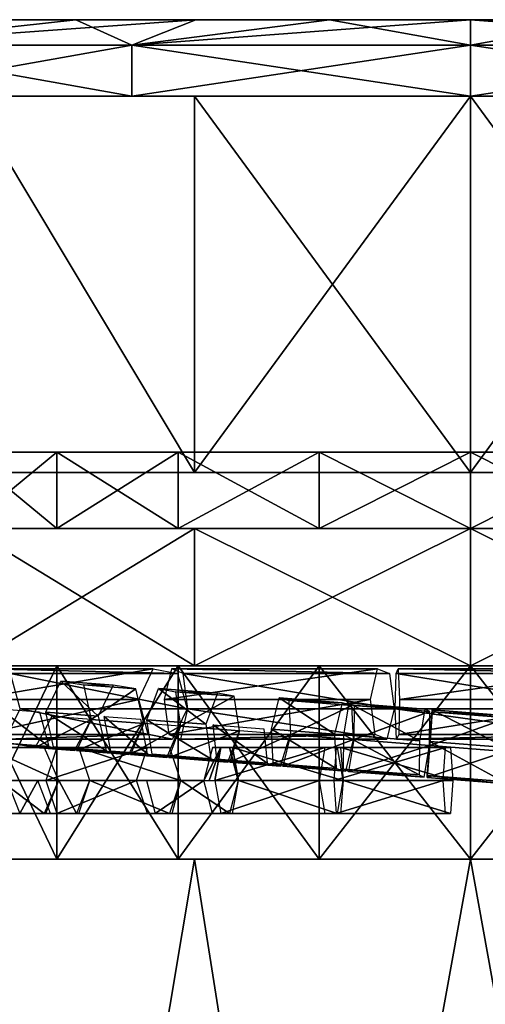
# Model space of a CAD drawing. Header units: millimetres. Extents: x -28.2 to 28.2, y -16.2 to 42.5.
# Tile 5 of 8: x -8.9 to 0.3, y 13.2 to 32.5. Entities that reach past the tile are written whole.
import ezdxf

# ---------------------------------------------------------------- set-up
doc = ezdxf.new("R2010")
doc.units = ezdxf.units.MM
doc.header["$LTSCALE"] = 65.185185
for name, color, linetype in [('10', 7, 'CONTINUOUS'), ('11', 7, 'CONTINUOUS'), ('12', 7, 'CONTINUOUS'), ('124', 7, 'CONTINUOUS'), ('125', 7, 'CONTINUOUS'), ('126', 7, 'CONTINUOUS'), ('127', 7, 'CONTINUOUS'), ('128', 7, 'CONTINUOUS'), ('129', 7, 'CONTINUOUS'), ('13', 7, 'CONTINUOUS'), ('130', 7, 'CONTINUOUS'), ('131', 7, 'CONTINUOUS'), ('132', 7, 'CONTINUOUS'), ('133', 7, 'CONTINUOUS'), ('134', 7, 'CONTINUOUS'), ('135', 7, 'CONTINUOUS'), ('136', 7, 'CONTINUOUS'), ('14', 7, 'CONTINUOUS'), ('147', 7, 'CONTINUOUS'), ('148', 7, 'CONTINUOUS'), ('149', 7, 'CONTINUOUS'), ('15', 7, 'CONTINUOUS'), ('150', 7, 'CONTINUOUS'), ('151', 7, 'CONTINUOUS'), ('152', 7, 'CONTINUOUS'), ('16', 7, 'CONTINUOUS'), ('17', 7, 'CONTINUOUS'), ('2', 7, 'CONTINUOUS'), ('3', 7, 'CONTINUOUS'), ('4', 7, 'CONTINUOUS'), ('5', 7, 'CONTINUOUS'), ('8', 7, 'CONTINUOUS'), ('80', 7, 'CONTINUOUS'), ('81', 7, 'CONTINUOUS'), ('82', 7, 'CONTINUOUS'), ('83', 7, 'CONTINUOUS'), ('84', 7, 'CONTINUOUS'), ('85', 7, 'CONTINUOUS'), ('86', 7, 'CONTINUOUS'), ('87', 7, 'CONTINUOUS'), ('88', 7, 'CONTINUOUS'), ('89', 7, 'CONTINUOUS'), ('9', 7, 'CONTINUOUS'), ('90', 7, 'CONTINUOUS')]:
    doc.layers.add(name, color=color, linetype=linetype)

msp = doc.modelspace()

# ---------------------------------------------------------------- linework, layer by layer
at = {"layer": '10', "color": 7, "linetype": 'CONTINUOUS'}
for points in [[(-5.429, 23.6, 11.812), (-9.866, 31, 8.465), (-9.866, 23.6, 8.465), (-5.429, 23.6, 11.812)], [(-5.429, 31, 11.812), (-9.866, 31, 8.465), (-5.429, 23.6, 11.812), (-5.429, 31, 11.812)], [(0, 23.6, 13), (-5.429, 31, 11.812), (-5.429, 23.6, 11.812), (0, 23.6, 13)], [(0, 31, 13), (-5.429, 31, 11.812), (0, 23.6, 13), (0, 31, 13)], [(5.429, 31, 11.812), (0, 31, 13), (5.429, 23.6, 11.812), (5.429, 31, 11.812)], [(5.429, 23.6, 11.812), (0, 31, 13), (0, 23.6, 13), (5.429, 23.6, 11.812)]]:
    msp.add_3dface(points, dxfattribs=at)
at = {"layer": '11', "color": 7, "linetype": 'CONTINUOUS'}
for points in [[(-16.075, 31, 6.659), (-17.4, 31), (16.075, 31, 6.659), (-16.075, 31, 6.659)], [(-16.075, 31, -6.659), (17.4, 31), (-17.4, 31), (-16.075, 31, -6.659)], [(-17.4, 31), (17.4, 31), (16.075, 31, 6.659), (-17.4, 31)], [(-12.304, 31, -12.304), (16.075, 31, -6.659), (-16.075, 31, -6.659), (-12.304, 31, -12.304)], [(12.304, 31, 12.304), (-16.075, 31, 6.659), (16.075, 31, 6.659), (12.304, 31, 12.304)], [(-12.304, 31, 12.304), (-16.075, 31, 6.659), (12.304, 31, 12.304), (-12.304, 31, 12.304)], [(16.075, 31, -6.659), (17.4, 31), (-16.075, 31, -6.659), (16.075, 31, -6.659)], [(-6.659, 31, -16.076), (12.304, 31, -12.304), (-12.304, 31, -12.304), (-6.659, 31, -16.076)], [(6.659, 31, 16.076), (-12.304, 31, 12.304), (12.304, 31, 12.304), (6.659, 31, 16.076)], [(-6.659, 31, 16.076), (-12.304, 31, 12.304), (6.659, 31, 16.076), (-6.659, 31, 16.076)], [(12.304, 31, -12.304), (16.075, 31, -6.659), (-12.304, 31, -12.304), (12.304, 31, -12.304)], [(0, 31, -17.4), (6.659, 31, -16.076), (-6.659, 31, -16.076), (0, 31, -17.4)], [(0, 31, 17.4), (-6.659, 31, 16.076), (6.659, 31, 16.076), (0, 31, 17.4)], [(6.659, 31, -16.076), (12.304, 31, -12.304), (-6.659, 31, -16.076), (6.659, 31, -16.076)]]:
    msp.add_3dface(points, dxfattribs=at)
at = {"layer": '12', "color": 7, "linetype": 'CONTINUOUS'}
for points in [[(-12.304, 31, 12.304), (-6.659, 31, 16.076), (-12.304, 32, 12.304), (-12.304, 31, 12.304)], [(-12.304, 32, 12.304), (-6.659, 31, 16.076), (-6.659, 32, 16.076), (-12.304, 32, 12.304)], [(-6.659, 32, 16.076), (0, 31, 17.4), (0, 32, 17.4), (-6.659, 32, 16.076)], [(-6.659, 31, 16.076), (0, 31, 17.4), (-6.659, 32, 16.076), (-6.659, 31, 16.076)], [(0, 32, 17.4), (6.659, 31, 16.076), (6.659, 32, 16.076), (0, 32, 17.4)], [(0, 31, 17.4), (6.659, 31, 16.076), (0, 32, 17.4), (0, 31, 17.4)]]:
    msp.add_3dface(points, dxfattribs=at)
at = {"layer": '124', "linetype": 'CONTINUOUS'}
for points in [[(-0.8, 18.312, -12.988), (-0.749, 18.939, -12.58), (0.692, 18.194, -12.994), (-0.8, 18.312, -12.988)], [(-0.749, 18.901, -11.831), (-0.8, 18.235, -11.49), (0.743, 18.783, -11.837), (-0.749, 18.901, -11.831)], [(-0.8, 18.235, -11.49), (0.692, 18.117, -11.496), (0.743, 18.783, -11.837), (-0.8, 18.235, -11.49)], [(0.692, 18.194, -12.994), (-0.749, 18.939, -12.58), (0.743, 18.822, -12.586), (0.692, 18.194, -12.994)], [(-0.749, 18.939, -12.58), (-0.749, 18.901, -11.831), (0.743, 18.822, -12.586), (-0.749, 18.939, -12.58)], [(0.743, 18.822, -12.586), (-0.749, 18.901, -11.831), (0.743, 18.783, -11.837), (0.743, 18.822, -12.586)]]:
    msp.add_3dface(points, dxfattribs=at)
at = {"layer": '125', "linetype": 'CONTINUOUS'}
for points in [[(-0.851, 17.646, -12.647), (-0.8, 18.312, -12.988), (0.641, 17.528, -12.652), (-0.851, 17.646, -12.647)], [(0.692, 18.117, -11.496), (-0.8, 18.235, -11.49), (-0.851, 17.607, -11.898), (0.692, 18.117, -11.496)], [(-0.8, 18.312, -12.988), (0.692, 18.194, -12.994), (0.641, 17.528, -12.652), (-0.8, 18.312, -12.988)], [(0.692, 18.117, -11.496), (-0.851, 17.607, -11.898), (0.641, 17.49, -11.903), (0.692, 18.117, -11.496)], [(0.641, 17.49, -11.903), (-0.851, 17.646, -12.647), (0.641, 17.528, -12.652), (0.641, 17.49, -11.903)], [(-0.851, 17.607, -11.898), (-0.851, 17.646, -12.647), (0.641, 17.49, -11.903), (-0.851, 17.607, -11.898)]]:
    msp.add_3dface(points, dxfattribs=at)
at = {"layer": '126', "linetype": 'CONTINUOUS'}
for points in [[(-2.488, 18.443, -12.772), (-2.384, 19.067, -12.368), (-1.001, 18.327, -12.974), (-2.488, 18.443, -12.772)], [(-1.001, 18.327, -12.974), (-2.384, 19.067, -12.368), (-0.898, 18.951, -12.57), (-1.001, 18.327, -12.974)], [(-2.384, 19.067, -12.368), (-2.287, 19.021, -11.626), (-0.898, 18.951, -12.57), (-2.384, 19.067, -12.368)], [(-2.287, 19.021, -11.626), (-2.293, 18.351, -11.287), (-0.801, 18.905, -11.828), (-2.287, 19.021, -11.626)], [(-0.898, 18.951, -12.57), (-2.287, 19.021, -11.626), (-0.801, 18.905, -11.828), (-0.898, 18.951, -12.57)], [(-2.293, 18.351, -11.287), (-0.807, 18.235, -11.489), (-0.801, 18.905, -11.828), (-2.293, 18.351, -11.287)]]:
    msp.add_3dface(points, dxfattribs=at)
at = {"layer": '127', "linetype": 'CONTINUOUS'}
for points in [[(-2.494, 17.774, -12.434), (-2.488, 18.443, -12.772), (-1.008, 17.658, -12.636), (-2.494, 17.774, -12.434)], [(-2.488, 18.443, -12.772), (-1.001, 18.327, -12.974), (-1.008, 17.658, -12.636), (-2.488, 18.443, -12.772)], [(-0.807, 18.235, -11.489), (-2.293, 18.351, -11.287), (-2.396, 17.728, -11.692), (-0.807, 18.235, -11.489)], [(-0.807, 18.235, -11.489), (-2.396, 17.728, -11.692), (-0.91, 17.612, -11.894), (-0.807, 18.235, -11.489)], [(-0.91, 17.612, -11.894), (-2.494, 17.774, -12.434), (-1.008, 17.658, -12.636), (-0.91, 17.612, -11.894)], [(-2.396, 17.728, -11.692), (-2.494, 17.774, -12.434), (-0.91, 17.612, -11.894), (-2.396, 17.728, -11.692)]]:
    msp.add_3dface(points, dxfattribs=at)
at = {"layer": '128', "linetype": 'CONTINUOUS'}
for points in [[(-3.912, 18.554, -12.409), (-3.761, 19.173, -12.015), (-2.671, 18.458, -12.735), (-3.912, 18.554, -12.409)], [(-2.671, 18.458, -12.735), (-3.761, 19.173, -12.015), (-2.52, 19.077, -12.341), (-2.671, 18.458, -12.735)], [(-3.761, 19.173, -12.015), (-3.574, 19.12, -11.29), (-2.52, 19.077, -12.341), (-3.761, 19.173, -12.015)], [(-2.52, 19.077, -12.341), (-3.574, 19.12, -11.29), (-2.334, 19.024, -11.616), (-2.52, 19.077, -12.341)], [(-3.574, 19.12, -11.29), (-3.54, 18.448, -10.96), (-2.334, 19.024, -11.616), (-3.574, 19.12, -11.29)], [(-3.54, 18.448, -10.96), (-2.299, 18.352, -11.286), (-2.334, 19.024, -11.616), (-3.54, 18.448, -10.96)]]:
    msp.add_3dface(points, dxfattribs=at)
at = {"layer": '129', "linetype": 'CONTINUOUS'}
for points in [[(-3.878, 17.881, -12.079), (-3.912, 18.554, -12.409), (-2.637, 17.785, -12.405), (-3.878, 17.881, -12.079)], [(-3.912, 18.554, -12.409), (-2.671, 18.458, -12.735), (-2.637, 17.785, -12.405), (-3.912, 18.554, -12.409)], [(-2.299, 18.352, -11.286), (-3.54, 18.448, -10.96), (-3.691, 17.828, -11.355), (-2.299, 18.352, -11.286)], [(-2.299, 18.352, -11.286), (-3.691, 17.828, -11.355), (-2.451, 17.732, -11.681), (-2.299, 18.352, -11.286)], [(-2.451, 17.732, -11.681), (-3.878, 17.881, -12.079), (-2.637, 17.785, -12.405), (-2.451, 17.732, -11.681)], [(-3.691, 17.828, -11.355), (-3.878, 17.881, -12.079), (-2.451, 17.732, -11.681), (-3.691, 17.828, -11.355)]]:
    msp.add_3dface(points, dxfattribs=at)
at = {"layer": '13', "color": 7, "linetype": 'CONTINUOUS'}
for points in [[(-12.138, 32.5, 2.77), (12.45, 32.5), (-12.45, 32.5), (-12.138, 32.5, 2.77)], [(-12.45, 32.5), (12.45, 32.5), (12.138, 32.5, -2.77), (-12.45, 32.5)], [(-12.138, 32.5, -2.77), (-12.45, 32.5), (12.138, 32.5, -2.77), (-12.138, 32.5, -2.77)], [(12.138, 32.5, 2.77), (12.45, 32.5), (-12.138, 32.5, 2.77), (12.138, 32.5, 2.77)], [(-11.217, 32.5, 5.402), (12.138, 32.5, 2.77), (-12.138, 32.5, 2.77), (-11.217, 32.5, 5.402)], [(-11.217, 32.5, -5.402), (-12.138, 32.5, -2.77), (11.217, 32.5, -5.402), (-11.217, 32.5, -5.402)], [(11.217, 32.5, -5.402), (-12.138, 32.5, -2.77), (12.138, 32.5, -2.77), (11.217, 32.5, -5.402)], [(11.217, 32.5, 5.402), (12.138, 32.5, 2.77), (-11.217, 32.5, 5.402), (11.217, 32.5, 5.402)], [(-9.734, 32.5, 7.762), (11.217, 32.5, 5.402), (-11.217, 32.5, 5.402), (-9.734, 32.5, 7.762)], [(-9.734, 32.5, -7.762), (-11.217, 32.5, -5.402), (9.734, 32.5, -7.762), (-9.734, 32.5, -7.762)], [(9.734, 32.5, -7.762), (-11.217, 32.5, -5.402), (11.217, 32.5, -5.402), (9.734, 32.5, -7.762)], [(9.734, 32.5, 7.762), (11.217, 32.5, 5.402), (-9.734, 32.5, 7.762), (9.734, 32.5, 7.762)], [(-7.762, 32.5, 9.734), (9.734, 32.5, 7.762), (-9.734, 32.5, 7.762), (-7.762, 32.5, 9.734)], [(7.762, 32.5, -9.734), (-9.734, 32.5, -7.762), (9.734, 32.5, -7.762), (7.762, 32.5, -9.734)], [(-7.762, 32.5, -9.734), (-9.734, 32.5, -7.762), (7.762, 32.5, -9.734), (-7.762, 32.5, -9.734)], [(7.762, 32.5, 9.734), (9.734, 32.5, 7.762), (-7.762, 32.5, 9.734), (7.762, 32.5, 9.734)], [(-5.402, 32.5, 11.217), (7.762, 32.5, 9.734), (-7.762, 32.5, 9.734), (-5.402, 32.5, 11.217)], [(5.402, 32.5, -11.217), (-7.762, 32.5, -9.734), (7.762, 32.5, -9.734), (5.402, 32.5, -11.217)], [(-5.402, 32.5, -11.217), (-7.762, 32.5, -9.734), (5.402, 32.5, -11.217), (-5.402, 32.5, -11.217)], [(5.402, 32.5, 11.217), (7.762, 32.5, 9.734), (-5.402, 32.5, 11.217), (5.402, 32.5, 11.217)], [(-2.77, 32.5, 12.138), (5.402, 32.5, 11.217), (-5.402, 32.5, 11.217), (-2.77, 32.5, 12.138)], [(2.77, 32.5, -12.138), (-5.402, 32.5, -11.217), (5.402, 32.5, -11.217), (2.77, 32.5, -12.138)], [(-2.77, 32.5, -12.138), (-5.402, 32.5, -11.217), (2.77, 32.5, -12.138), (-2.77, 32.5, -12.138)], [(2.77, 32.5, 12.138), (5.402, 32.5, 11.217), (-2.77, 32.5, 12.138), (2.77, 32.5, 12.138)], [(0, 32.5, 12.45), (2.77, 32.5, 12.138), (-2.77, 32.5, 12.138), (0, 32.5, 12.45)], [(0, 32.5, -12.45), (-2.77, 32.5, -12.138), (2.77, 32.5, -12.138), (0, 32.5, -12.45)]]:
    msp.add_3dface(points, dxfattribs=at)
at = {"layer": '130', "linetype": 'CONTINUOUS'}
for points in [[(-4.989, 17.967, -11.668), (-5.057, 18.642, -11.987), (-3.995, 17.89, -12.042), (-4.989, 17.967, -11.668)], [(-5.057, 18.642, -11.987), (-4.063, 18.565, -12.361), (-3.995, 17.89, -12.042), (-5.057, 18.642, -11.987)], [(-4.539, 18.525, -10.585), (-4.73, 17.908, -10.967), (-3.545, 18.448, -10.959), (-4.539, 18.525, -10.585)], [(-3.545, 18.448, -10.959), (-4.73, 17.908, -10.967), (-3.736, 17.832, -11.341), (-3.545, 18.448, -10.959)], [(-3.736, 17.832, -11.341), (-4.989, 17.967, -11.668), (-3.995, 17.89, -12.042), (-3.736, 17.832, -11.341)], [(-4.73, 17.908, -10.967), (-4.989, 17.967, -11.668), (-3.736, 17.832, -11.341), (-4.73, 17.908, -10.967)]]:
    msp.add_3dface(points, dxfattribs=at)
at = {"layer": '131', "linetype": 'CONTINUOUS'}
for points in [[(-6.361, 18.741, -11.346), (-6.132, 19.355, -10.98), (-5.203, 18.653, -11.924), (-6.361, 18.741, -11.346)], [(-5.203, 18.653, -11.924), (-6.132, 19.355, -10.98), (-4.974, 19.267, -11.558), (-5.203, 18.653, -11.924)], [(-6.132, 19.355, -10.98), (-5.802, 19.291, -10.31), (-4.974, 19.267, -11.558), (-6.132, 19.355, -10.98)], [(-5.802, 19.291, -10.31), (-5.702, 18.613, -10.004), (-4.644, 19.203, -10.888), (-5.802, 19.291, -10.31)], [(-4.974, 19.267, -11.558), (-5.802, 19.291, -10.31), (-4.644, 19.203, -10.888), (-4.974, 19.267, -11.558)], [(-5.702, 18.613, -10.004), (-4.543, 18.525, -10.583), (-4.644, 19.203, -10.888), (-5.702, 18.613, -10.004)]]:
    msp.add_3dface(points, dxfattribs=at)
at = {"layer": '132', "linetype": 'CONTINUOUS'}
for points in [[(-6.261, 18.064, -11.04), (-6.361, 18.741, -11.346), (-5.102, 17.975, -11.618), (-6.261, 18.064, -11.04)], [(-6.361, 18.741, -11.346), (-5.203, 18.653, -11.924), (-5.102, 17.975, -11.618), (-6.361, 18.741, -11.346)], [(-4.543, 18.525, -10.583), (-5.702, 18.613, -10.004), (-5.931, 18, -10.37), (-4.543, 18.525, -10.583)], [(-4.543, 18.525, -10.583), (-5.931, 18, -10.37), (-4.772, 17.911, -10.948), (-4.543, 18.525, -10.583)], [(-5.931, 18, -10.37), (-6.261, 18.064, -11.04), (-4.772, 17.911, -10.948), (-5.931, 18, -10.37)], [(-4.772, 17.911, -10.948), (-6.261, 18.064, -11.04), (-5.102, 17.975, -11.618), (-4.772, 17.911, -10.948)]]:
    msp.add_3dface(points, dxfattribs=at)
at = {"layer": '133', "linetype": 'CONTINUOUS'}
for points in [[(-7.073, 18.125, -10.541), (-7.202, 18.805, -10.831), (-6.359, 18.071, -10.986), (-7.073, 18.125, -10.541)], [(-7.202, 18.805, -10.831), (-6.487, 18.751, -11.275), (-6.359, 18.071, -10.986), (-7.202, 18.805, -10.831)], [(-6.42, 18.668, -9.558), (-6.682, 18.057, -9.905), (-5.706, 18.614, -10.002), (-6.42, 18.668, -9.558)], [(-5.706, 18.614, -10.002), (-6.682, 18.057, -9.905), (-5.968, 18.002, -10.349), (-5.706, 18.614, -10.002)], [(-5.968, 18.002, -10.349), (-7.073, 18.125, -10.541), (-6.359, 18.071, -10.986), (-5.968, 18.002, -10.349)], [(-6.682, 18.057, -9.905), (-7.073, 18.125, -10.541), (-5.968, 18.002, -10.349), (-6.682, 18.057, -9.905)]]:
    msp.add_3dface(points, dxfattribs=at)
at = {"layer": '134', "linetype": 'CONTINUOUS'}
for points in [[(-8.352, 18.891, -9.965), (-8.058, 19.5, -9.639), (-7.32, 18.814, -10.749), (-8.352, 18.891, -9.965)], [(-7.32, 18.814, -10.749), (-8.058, 19.5, -9.639), (-7.027, 19.423, -10.423), (-7.32, 18.814, -10.749)], [(-8.058, 19.5, -9.639), (-7.61, 19.427, -9.042), (-7.027, 19.423, -10.423), (-8.058, 19.5, -9.639)], [(-7.61, 19.427, -9.042), (-7.455, 18.745, -8.771), (-6.579, 19.35, -9.826), (-7.61, 19.427, -9.042)], [(-7.027, 19.423, -10.423), (-7.61, 19.427, -9.042), (-6.579, 19.35, -9.826), (-7.027, 19.423, -10.423)], [(-7.455, 18.745, -8.771), (-6.424, 18.668, -9.555), (-6.579, 19.35, -9.826), (-7.455, 18.745, -8.771)]]:
    msp.add_3dface(points, dxfattribs=at)
at = {"layer": '135', "linetype": 'CONTINUOUS'}
for points in [[(-8.197, 18.21, -9.694), (-8.352, 18.891, -9.965), (-7.165, 18.132, -10.477), (-8.197, 18.21, -9.694)], [(-8.352, 18.891, -9.965), (-7.32, 18.814, -10.749), (-7.165, 18.132, -10.477), (-8.352, 18.891, -9.965)], [(-6.424, 18.668, -9.555), (-7.455, 18.745, -8.771), (-7.748, 18.137, -9.097), (-6.424, 18.668, -9.555)], [(-6.424, 18.668, -9.555), (-7.748, 18.137, -9.097), (-6.717, 18.059, -9.881), (-6.424, 18.668, -9.555)], [(-7.748, 18.137, -9.097), (-8.197, 18.21, -9.694), (-6.717, 18.059, -9.881), (-7.748, 18.137, -9.097)], [(-6.717, 18.059, -9.881), (-8.197, 18.21, -9.694), (-7.165, 18.132, -10.477), (-6.717, 18.059, -9.881)]]:
    msp.add_3dface(points, dxfattribs=at)
at = {"layer": '136', "linetype": 'CONTINUOUS'}
for points in [[(-9.067, 18.274, -8.887), (-9.249, 18.958, -9.135), (-8.291, 18.217, -9.614), (-9.067, 18.274, -8.887)], [(-9.249, 18.958, -9.135), (-8.473, 18.9, -9.862), (-8.291, 18.217, -9.614), (-9.249, 18.958, -9.135)], [(-8.235, 18.803, -8.041), (-8.56, 18.197, -8.34), (-7.459, 18.746, -8.768), (-8.235, 18.803, -8.041)], [(-7.459, 18.746, -8.768), (-8.56, 18.197, -8.34), (-7.784, 18.139, -9.067), (-7.459, 18.746, -8.768)], [(-7.784, 18.139, -9.067), (-9.067, 18.274, -8.887), (-8.291, 18.217, -9.614), (-7.784, 18.139, -9.067)], [(-8.56, 18.197, -8.34), (-9.067, 18.274, -8.887), (-7.784, 18.139, -9.067), (-8.56, 18.197, -8.34)]]:
    msp.add_3dface(points, dxfattribs=at)
at = {"layer": '14', "color": 7, "linetype": 'CONTINUOUS'}
for points in [[(-5.429, 31, -11.812), (-5.429, 23.6, -11.812), (-9.866, 31, -8.465), (-5.429, 31, -11.812)], [(-5.429, 23.6, -11.812), (-9.866, 23.6, -8.465), (-9.866, 31, -8.465), (-5.429, 23.6, -11.812)], [(0, 31, -13), (-5.429, 23.6, -11.812), (-5.429, 31, -11.812), (0, 31, -13)], [(0, 23.6, -13), (-5.429, 23.6, -11.812), (0, 31, -13), (0, 23.6, -13)], [(5.429, 23.6, -11.812), (0, 23.6, -13), (5.429, 31, -11.812), (5.429, 23.6, -11.812)], [(5.429, 31, -11.812), (0, 23.6, -13), (0, 31, -13), (5.429, 31, -11.812)]]:
    msp.add_3dface(points, dxfattribs=at)
at = {"layer": '147', "linetype": 'CONTINUOUS'}
for points in [[(-6.524, 19.14, 11.194), (-6.237, 19.74, 10.847), (-9.807, 19.14, 8.467), (-6.524, 19.14, 11.194)], [(-9.807, 19.14, 8.467), (-6.237, 19.74, 10.847), (-9.52, 19.74, 8.12), (-9.807, 19.14, 8.467)], [(-6.237, 19.74, 10.847), (-5.761, 19.65, 10.275), (-9.52, 19.74, 8.12), (-6.237, 19.74, 10.847)], [(-9.52, 19.74, 8.12), (-5.761, 19.65, 10.275), (-9.044, 19.65, 7.547), (-9.52, 19.74, 8.12)], [(-5.573, 18.96, 10.048), (-8.856, 18.96, 7.321), (-9.044, 19.65, 7.547), (-5.573, 18.96, 10.048)], [(-5.761, 19.65, 10.275), (-5.573, 18.96, 10.048), (-9.044, 19.65, 7.547), (-5.761, 19.65, 10.275)]]:
    msp.add_3dface(points, dxfattribs=at)
at = {"layer": '148', "linetype": 'CONTINUOUS'}
for points in [[(-6.524, 19.14, 11.194), (-9.807, 19.14, 8.467), (-9.619, 18.45, 8.24), (-6.524, 19.14, 11.194)], [(-6.336, 18.45, 10.967), (-6.524, 19.14, 11.194), (-9.619, 18.45, 8.24), (-6.336, 18.45, 10.967)], [(-8.856, 18.96, 7.321), (-5.861, 18.36, 10.395), (-9.144, 18.36, 7.667), (-8.856, 18.96, 7.321)], [(-8.856, 18.96, 7.321), (-5.573, 18.96, 10.048), (-5.861, 18.36, 10.395), (-8.856, 18.96, 7.321)], [(-9.144, 18.36, 7.667), (-6.336, 18.45, 10.967), (-9.619, 18.45, 8.24), (-9.144, 18.36, 7.667)], [(-5.861, 18.36, 10.395), (-6.336, 18.45, 10.967), (-9.144, 18.36, 7.667), (-5.861, 18.36, 10.395)]]:
    msp.add_3dface(points, dxfattribs=at)
at = {"layer": '149', "linetype": 'CONTINUOUS'}
for points in [[(-1.966, 19.14, 12.806), (-1.825, 19.74, 12.379), (-6.02, 19.14, 11.473), (-1.966, 19.14, 12.806)], [(-6.02, 19.14, 11.473), (-1.825, 19.74, 12.379), (-5.879, 19.74, 11.045), (-6.02, 19.14, 11.473)], [(-1.825, 19.74, 12.379), (-1.592, 19.65, 11.671), (-5.879, 19.74, 11.045), (-1.825, 19.74, 12.379)], [(-5.879, 19.74, 11.045), (-1.592, 19.65, 11.671), (-5.647, 19.65, 10.338), (-5.879, 19.74, 11.045)], [(-1.5, 18.96, 11.392), (-5.555, 18.96, 10.058), (-5.647, 19.65, 10.338), (-1.5, 18.96, 11.392)], [(-1.592, 19.65, 11.671), (-1.5, 18.96, 11.392), (-5.647, 19.65, 10.338), (-1.592, 19.65, 11.671)]]:
    msp.add_3dface(points, dxfattribs=at)
at = {"layer": '15', "color": 7, "linetype": 'CONTINUOUS'}
for points in [[(-6.659, 32, -16.076), (-12.304, 31, -12.304), (-12.304, 32, -12.304), (-6.659, 32, -16.076)], [(-6.659, 31, -16.076), (-12.304, 31, -12.304), (-6.659, 32, -16.076), (-6.659, 31, -16.076)], [(0, 31, -17.4), (-6.659, 31, -16.076), (0, 32, -17.4), (0, 31, -17.4)], [(0, 32, -17.4), (-6.659, 31, -16.076), (-6.659, 32, -16.076), (0, 32, -17.4)], [(6.659, 31, -16.076), (0, 31, -17.4), (6.659, 32, -16.076), (6.659, 31, -16.076)], [(6.659, 32, -16.076), (0, 31, -17.4), (0, 32, -17.4), (6.659, 32, -16.076)]]:
    msp.add_3dface(points, dxfattribs=at)
at = {"layer": '150', "linetype": 'CONTINUOUS'}
for points in [[(-1.966, 19.14, 12.806), (-6.02, 19.14, 11.473), (-5.928, 18.45, 11.193), (-1.966, 19.14, 12.806)], [(-1.874, 18.45, 12.527), (-1.966, 19.14, 12.806), (-5.928, 18.45, 11.193), (-1.874, 18.45, 12.527)], [(-5.555, 18.96, 10.058), (-1.641, 18.36, 11.82), (-5.695, 18.36, 10.486), (-5.555, 18.96, 10.058)], [(-5.555, 18.96, 10.058), (-1.5, 18.96, 11.392), (-1.641, 18.36, 11.82), (-5.555, 18.96, 10.058)], [(-5.695, 18.36, 10.486), (-1.874, 18.45, 12.527), (-5.928, 18.45, 11.193), (-5.695, 18.36, 10.486)], [(-1.641, 18.36, 11.82), (-1.874, 18.45, 12.527), (-5.695, 18.36, 10.486), (-1.641, 18.36, 11.82)]]:
    msp.add_3dface(points, dxfattribs=at)
at = {"layer": '151', "linetype": 'CONTINUOUS'}
for points in [[(-1.42, 19.74, 12.432), (2.836, 19.65, 11.44), (-1.463, 19.65, 11.688), (-1.42, 19.74, 12.432)], [(-1.394, 19.14, 12.881), (2.879, 19.74, 12.183), (-1.42, 19.74, 12.432), (-1.394, 19.14, 12.881)], [(2.879, 19.74, 12.183), (2.836, 19.65, 11.44), (-1.42, 19.74, 12.432), (2.879, 19.74, 12.183)], [(2.905, 19.14, 12.633), (2.879, 19.74, 12.183), (-1.394, 19.14, 12.881), (2.905, 19.14, 12.633)], [(2.819, 18.96, 11.146), (-1.48, 18.96, 11.394), (-1.463, 19.65, 11.688), (2.819, 18.96, 11.146)], [(2.836, 19.65, 11.44), (2.819, 18.96, 11.146), (-1.463, 19.65, 11.688), (2.836, 19.65, 11.44)]]:
    msp.add_3dface(points, dxfattribs=at)
at = {"layer": '152', "linetype": 'CONTINUOUS'}
for points in [[(2.888, 18.45, 12.339), (2.905, 19.14, 12.633), (-1.411, 18.45, 12.587), (2.888, 18.45, 12.339)], [(2.905, 19.14, 12.633), (-1.394, 19.14, 12.881), (-1.411, 18.45, 12.587), (2.905, 19.14, 12.633)], [(-1.48, 18.96, 11.394), (2.819, 18.96, 11.146), (2.845, 18.36, 11.596), (-1.48, 18.96, 11.394)], [(-1.48, 18.96, 11.394), (2.845, 18.36, 11.596), (-1.454, 18.36, 11.844), (-1.48, 18.96, 11.394)], [(-1.454, 18.36, 11.844), (2.888, 18.45, 12.339), (-1.411, 18.45, 12.587), (-1.454, 18.36, 11.844)], [(2.845, 18.36, 11.596), (2.888, 18.45, 12.339), (-1.454, 18.36, 11.844), (2.845, 18.36, 11.596)]]:
    msp.add_3dface(points, dxfattribs=at)
at = {"layer": '16', "color": 7, "linetype": 'CONTINUOUS'}
for points in [[(-12.304, 32, 12.304), (-6.659, 32, 16.076), (-7.762, 32.5, 9.734), (-12.304, 32, 12.304)], [(-12.304, 32, 12.304), (-7.762, 32.5, 9.734), (-9.734, 32.5, 7.762), (-12.304, 32, 12.304)], [(-6.659, 32, 16.076), (-5.402, 32.5, 11.217), (-7.762, 32.5, 9.734), (-6.659, 32, 16.076)], [(-6.659, 32, 16.076), (0, 32, 17.4), (-2.77, 32.5, 12.138), (-6.659, 32, 16.076)], [(-6.659, 32, 16.076), (-2.77, 32.5, 12.138), (-5.402, 32.5, 11.217), (-6.659, 32, 16.076)], [(0, 32, 17.4), (0, 32.5, 12.45), (-2.77, 32.5, 12.138), (0, 32, 17.4)], [(6.659, 32, 16.076), (2.77, 32.5, 12.138), (0, 32.5, 12.45), (6.659, 32, 16.076)], [(0, 32, 17.4), (6.659, 32, 16.076), (0, 32.5, 12.45), (0, 32, 17.4)]]:
    msp.add_3dface(points, dxfattribs=at)
at = {"layer": '17', "color": 7, "linetype": 'CONTINUOUS'}
for points in [[(-9.734, 32.5, -7.762), (-7.762, 32.5, -9.734), (-12.304, 32, -12.304), (-9.734, 32.5, -7.762)], [(-7.762, 32.5, -9.734), (-5.402, 32.5, -11.217), (-12.304, 32, -12.304), (-7.762, 32.5, -9.734)], [(-5.402, 32.5, -11.217), (-6.659, 32, -16.076), (-12.304, 32, -12.304), (-5.402, 32.5, -11.217)], [(-5.402, 32.5, -11.217), (-2.77, 32.5, -12.138), (-6.659, 32, -16.076), (-5.402, 32.5, -11.217)], [(-2.77, 32.5, -12.138), (0, 32.5, -12.45), (-6.659, 32, -16.076), (-2.77, 32.5, -12.138)], [(0, 32.5, -12.45), (0, 32, -17.4), (-6.659, 32, -16.076), (0, 32.5, -12.45)], [(2.77, 32.5, -12.138), (6.659, 32, -16.076), (0, 32, -17.4), (2.77, 32.5, -12.138)], [(0, 32.5, -12.45), (2.77, 32.5, -12.138), (0, 32, -17.4), (0, 32.5, -12.45)]]:
    msp.add_3dface(points, dxfattribs=at)
at = {"layer": '2', "color": 7, "linetype": 'CONTINUOUS'}
for points in [[(-8.105, 0, -10.164), (-11.713, 0, -5.64), (-9.866, 16, -8.465), (-8.105, 0, -10.164)], [(-5.429, 16, -11.812), (-8.105, 0, -10.164), (-9.866, 16, -8.465), (-5.429, 16, -11.812)], [(-2.893, 0, -12.674), (-8.105, 0, -10.164), (-5.429, 16, -11.812), (-2.893, 0, -12.674)], [(0, 16, -13), (-2.893, 0, -12.674), (-5.429, 16, -11.812), (0, 16, -13)], [(2.893, 0, -12.674), (-2.893, 0, -12.674), (0, 16, -13), (2.893, 0, -12.674)], [(5.429, 16, -11.812), (2.893, 0, -12.674), (0, 16, -13), (5.429, 16, -11.812)]]:
    msp.add_3dface(points, dxfattribs=at)
at = {"layer": '3', "color": 7, "linetype": 'CONTINUOUS'}
for points in [[(-9.866, 19.8, 8.465), (-5.429, 19.8, 11.812), (-9.866, 22.5, 8.465), (-9.866, 19.8, 8.465)], [(-9.866, 22.5, 8.465), (-5.429, 19.8, 11.812), (-5.429, 22.5, 11.812), (-9.866, 22.5, 8.465)], [(-9.866, 19.8, -8.465), (-5.429, 22.5, -11.812), (-5.429, 19.8, -11.812), (-9.866, 19.8, -8.465)], [(-9.866, 22.5, -8.465), (-5.429, 22.5, -11.812), (-9.866, 19.8, -8.465), (-9.866, 22.5, -8.465)], [(-5.429, 19.8, 11.812), (0, 19.8, 13), (-5.429, 22.5, 11.812), (-5.429, 19.8, 11.812)], [(-5.429, 22.5, 11.812), (0, 19.8, 13), (0, 22.5, 13), (-5.429, 22.5, 11.812)], [(-5.429, 22.5, -11.812), (0, 22.5, -13), (-5.429, 19.8, -11.812), (-5.429, 22.5, -11.812)], [(-5.429, 19.8, -11.812), (0, 22.5, -13), (0, 19.8, -13), (-5.429, 19.8, -11.812)], [(0, 19.8, 13), (5.429, 19.8, 11.812), (0, 22.5, 13), (0, 19.8, 13)], [(0, 22.5, 13), (5.429, 19.8, 11.812), (5.429, 22.5, 11.812), (0, 22.5, 13)], [(0, 22.5, -13), (5.429, 22.5, -11.812), (0, 19.8, -13), (0, 22.5, -13)], [(0, 19.8, -13), (5.429, 22.5, -11.812), (5.429, 19.8, -11.812), (0, 19.8, -13)], [(-11.713, 0, 5.64), (-8.105, 0, 10.164), (-9.866, 16, 8.465), (-11.713, 0, 5.64)], [(-9.866, 16, 8.465), (-8.105, 0, 10.164), (-5.429, 16, 11.812), (-9.866, 16, 8.465)], [(-8.105, 0, 10.164), (-2.893, 0, 12.674), (-5.429, 16, 11.812), (-8.105, 0, 10.164)], [(-5.429, 16, 11.812), (-2.893, 0, 12.674), (0, 16, 13), (-5.429, 16, 11.812)], [(-2.893, 0, 12.674), (2.893, 0, 12.674), (0, 16, 13), (-2.893, 0, 12.674)], [(0, 16, 13), (2.893, 0, 12.674), (5.429, 16, 11.812), (0, 16, 13)]]:
    msp.add_3dface(points, dxfattribs=at)
at = {"layer": '4', "color": 7, "linetype": 'CONTINUOUS'}
for points in [[(-9.959, 19.8, 5.75), (-8.132, 16, 8.132), (-8.132, 19.8, 8.132), (-9.959, 19.8, 5.75)], [(-9.959, 16, 5.75), (-8.132, 16, 8.132), (-9.959, 19.8, 5.75), (-9.959, 16, 5.75)], [(-8.132, 19.8, 8.132), (-5.75, 16, 9.959), (-5.75, 19.8, 9.959), (-8.132, 19.8, 8.132)], [(-8.132, 16, 8.132), (-5.75, 16, 9.959), (-8.132, 19.8, 8.132), (-8.132, 16, 8.132)], [(-5.75, 19.8, 9.959), (-2.976, 16, 11.108), (-2.976, 19.8, 11.108), (-5.75, 19.8, 9.959)], [(-5.75, 16, 9.959), (-2.976, 16, 11.108), (-5.75, 19.8, 9.959), (-5.75, 16, 9.959)], [(-2.976, 19.8, 11.108), (0, 16, 11.5), (0, 19.8, 11.5), (-2.976, 19.8, 11.108)], [(-2.976, 16, 11.108), (0, 16, 11.5), (-2.976, 19.8, 11.108), (-2.976, 16, 11.108)], [(0, 19.8, 11.5), (2.976, 16, 11.108), (2.976, 19.8, 11.108), (0, 19.8, 11.5)], [(0, 16, 11.5), (2.976, 16, 11.108), (0, 19.8, 11.5), (0, 16, 11.5)]]:
    msp.add_3dface(points, dxfattribs=at)
at = {"layer": '5', "color": 7, "linetype": 'CONTINUOUS'}
for points in [[(-9.959, 16, -5.75), (-8.132, 19.8, -8.132), (-8.132, 16, -8.132), (-9.959, 16, -5.75)], [(-9.959, 19.8, -5.75), (-8.132, 19.8, -8.132), (-9.959, 16, -5.75), (-9.959, 19.8, -5.75)], [(-8.132, 16, -8.132), (-5.75, 19.8, -9.959), (-5.75, 16, -9.959), (-8.132, 16, -8.132)], [(-8.132, 19.8, -8.132), (-5.75, 19.8, -9.959), (-8.132, 16, -8.132), (-8.132, 19.8, -8.132)], [(-5.75, 16, -9.959), (-2.976, 19.8, -11.108), (-2.976, 16, -11.108), (-5.75, 16, -9.959)], [(-5.75, 19.8, -9.959), (-2.976, 19.8, -11.108), (-5.75, 16, -9.959), (-5.75, 19.8, -9.959)], [(-2.976, 16, -11.108), (0, 19.8, -11.5), (0, 16, -11.5), (-2.976, 16, -11.108)], [(-2.976, 19.8, -11.108), (0, 19.8, -11.5), (-2.976, 16, -11.108), (-2.976, 19.8, -11.108)], [(0, 16, -11.5), (2.976, 19.8, -11.108), (2.976, 16, -11.108), (0, 16, -11.5)], [(0, 19.8, -11.5), (2.976, 19.8, -11.108), (0, 16, -11.5), (0, 19.8, -11.5)]]:
    msp.add_3dface(points, dxfattribs=at)
at = {"layer": '8', "color": 7, "linetype": 'CONTINUOUS'}
for points in [[(-8.132, 22.5, -8.132), (-9.959, 22.5, -5.75), (-8.132, 24, -8.132), (-8.132, 22.5, -8.132)], [(-8.132, 24, -8.132), (-9.959, 22.5, -5.75), (-9.959, 24, -5.75), (-8.132, 24, -8.132)], [(-5.75, 24, -9.959), (-8.132, 22.5, -8.132), (-8.132, 24, -8.132), (-5.75, 24, -9.959)], [(-5.75, 22.5, -9.959), (-8.132, 22.5, -8.132), (-5.75, 24, -9.959), (-5.75, 22.5, -9.959)], [(-2.976, 24, -11.108), (-5.75, 22.5, -9.959), (-5.75, 24, -9.959), (-2.976, 24, -11.108)], [(-2.976, 22.5, -11.108), (-5.75, 22.5, -9.959), (-2.976, 24, -11.108), (-2.976, 22.5, -11.108)], [(0, 24, -11.5), (-2.976, 22.5, -11.108), (-2.976, 24, -11.108), (0, 24, -11.5)], [(0, 22.5, -11.5), (-2.976, 22.5, -11.108), (0, 24, -11.5), (0, 22.5, -11.5)], [(2.976, 22.5, -11.108), (0, 22.5, -11.5), (2.976, 24, -11.108), (2.976, 22.5, -11.108)], [(2.976, 24, -11.108), (0, 22.5, -11.5), (0, 24, -11.5), (2.976, 24, -11.108)]]:
    msp.add_3dface(points, dxfattribs=at)
at = {"layer": '80', "linetype": 'CONTINUOUS'}
for points in [[(-10.095, 18.2, 7.575), (-8.384, 18.2, 8.406), (-9.527, 18.2, 7.085), (-10.095, 18.2, 7.575)], [(-8.951, 18.2, 8.897), (-8.384, 18.2, 8.406), (-10.095, 18.2, 7.575), (-8.951, 18.2, 8.897)], [(-8.384, 18.2, 8.406), (-8.1, 17.55, 8.161), (-9.527, 18.2, 7.085), (-8.384, 18.2, 8.406)], [(-8.1, 17.55, 8.161), (-9.244, 17.55, 6.839), (-9.527, 18.2, 7.085), (-8.1, 17.55, 8.161)]]:
    msp.add_3dface(points, dxfattribs=at)
at = {"layer": '81', "linetype": 'CONTINUOUS'}
for points in [[(-9.244, 17.55, 6.839), (-8.384, 16.9, 8.406), (-9.527, 16.9, 7.085), (-9.244, 17.55, 6.839)], [(-9.244, 17.55, 6.839), (-8.1, 17.55, 8.161), (-8.384, 16.9, 8.406), (-9.244, 17.55, 6.839)], [(-8.384, 16.9, 8.406), (-8.951, 16.9, 8.897), (-9.527, 16.9, 7.085), (-8.384, 16.9, 8.406)]]:
    msp.add_3dface(points, dxfattribs=at)
at = {"layer": '82', "linetype": 'CONTINUOUS'}
for points in [[(-8.509, 17.55, 9.825), (-9.114, 17.55, 9.268), (-8.859, 16.9, 8.992), (-8.509, 17.55, 9.825)], [(-8.255, 16.9, 9.549), (-8.509, 17.55, 9.825), (-8.859, 16.9, 8.992), (-8.255, 16.9, 9.549)], [(-8.096, 17.55, 8.165), (-7.747, 16.9, 8.998), (-8.351, 16.9, 8.441), (-8.096, 17.55, 8.165)], [(-7.492, 17.55, 8.722), (-7.747, 16.9, 8.998), (-8.096, 17.55, 8.165), (-7.492, 17.55, 8.722)], [(-8.351, 16.9, 8.441), (-8.255, 16.9, 9.549), (-8.859, 16.9, 8.992), (-8.351, 16.9, 8.441)], [(-7.747, 16.9, 8.998), (-8.255, 16.9, 9.549), (-8.351, 16.9, 8.441), (-7.747, 16.9, 8.998)]]:
    msp.add_3dface(points, dxfattribs=at)
at = {"layer": '83', "linetype": 'CONTINUOUS'}
for points in [[(-8.351, 17.55, 9.953), (-6.35, 18.2, 10.904), (-8.135, 18.2, 9.646), (-8.351, 17.55, 9.953)], [(-6.566, 17.55, 11.21), (-6.35, 18.2, 10.904), (-8.351, 17.55, 9.953), (-6.566, 17.55, 11.21)], [(-8.135, 18.2, 9.646), (-5.918, 18.2, 10.291), (-7.703, 18.2, 9.033), (-8.135, 18.2, 9.646)], [(-6.35, 18.2, 10.904), (-5.918, 18.2, 10.291), (-8.135, 18.2, 9.646), (-6.35, 18.2, 10.904)], [(-5.918, 18.2, 10.291), (-5.702, 17.55, 9.984), (-7.703, 18.2, 9.033), (-5.918, 18.2, 10.291)], [(-5.702, 17.55, 9.984), (-7.487, 17.55, 8.727), (-7.703, 18.2, 9.033), (-5.702, 17.55, 9.984)]]:
    msp.add_3dface(points, dxfattribs=at)
at = {"layer": '84', "linetype": 'CONTINUOUS'}
for points in [[(-6.566, 17.55, 11.21), (-8.351, 17.55, 9.953), (-8.135, 16.9, 9.646), (-6.566, 17.55, 11.21)], [(-6.35, 16.9, 10.904), (-6.566, 17.55, 11.21), (-8.135, 16.9, 9.646), (-6.35, 16.9, 10.904)], [(-7.487, 17.55, 8.727), (-5.918, 16.9, 10.291), (-7.703, 16.9, 9.033), (-7.487, 17.55, 8.727)], [(-7.487, 17.55, 8.727), (-5.702, 17.55, 9.984), (-5.918, 16.9, 10.291), (-7.487, 17.55, 8.727)], [(-7.703, 16.9, 9.033), (-6.35, 16.9, 10.904), (-8.135, 16.9, 9.646), (-7.703, 16.9, 9.033)], [(-5.918, 16.9, 10.291), (-6.35, 16.9, 10.904), (-7.703, 16.9, 9.033), (-5.918, 16.9, 10.291)]]:
    msp.add_3dface(points, dxfattribs=at)
at = {"layer": '85', "linetype": 'CONTINUOUS'}
for points in [[(-5.241, 17.55, 11.892), (-6.367, 17.55, 11.33), (-6.199, 16.9, 10.994), (-5.241, 17.55, 11.892)], [(-5.073, 16.9, 11.557), (-5.241, 17.55, 11.892), (-6.199, 16.9, 10.994), (-5.073, 16.9, 11.557)], [(-5.696, 17.55, 9.988), (-4.738, 16.9, 10.886), (-5.864, 16.9, 10.323), (-5.696, 17.55, 9.988)], [(-4.57, 17.55, 10.551), (-4.738, 16.9, 10.886), (-5.696, 17.55, 9.988), (-4.57, 17.55, 10.551)], [(-5.864, 16.9, 10.323), (-5.073, 16.9, 11.557), (-6.199, 16.9, 10.994), (-5.864, 16.9, 10.323)], [(-4.738, 16.9, 10.886), (-5.073, 16.9, 11.557), (-5.864, 16.9, 10.323), (-4.738, 16.9, 10.886)]]:
    msp.add_3dface(points, dxfattribs=at)
at = {"layer": '86', "linetype": 'CONTINUOUS'}
for points in [[(-5.135, 17.55, 11.94), (-4.91, 18.2, 11.624), (-5.241, 17.55, 11.892), (-5.135, 17.55, 11.94)], [(-5.241, 17.55, 11.892), (-4.91, 18.2, 11.624), (-5.073, 18.2, 11.557), (-5.241, 17.55, 11.892)], [(-5.026, 17.55, 11.98), (-4.91, 18.2, 11.624), (-5.135, 17.55, 11.94), (-5.026, 17.55, 11.98)], [(-5.073, 18.2, 11.557), (-4.679, 18.2, 10.91), (-4.738, 18.2, 10.886), (-5.073, 18.2, 11.557)], [(-4.91, 18.2, 11.624), (-4.679, 18.2, 10.91), (-5.073, 18.2, 11.557), (-4.91, 18.2, 11.624)], [(-4.679, 18.2, 10.91), (-4.563, 17.55, 10.553), (-4.738, 18.2, 10.886), (-4.679, 18.2, 10.91)], [(-4.563, 17.55, 10.553), (-4.567, 17.55, 10.552), (-4.738, 18.2, 10.886), (-4.563, 17.55, 10.553)], [(-4.567, 17.55, 10.552), (-4.57, 17.55, 10.551), (-4.738, 18.2, 10.886), (-4.567, 17.55, 10.552)]]:
    msp.add_3dface(points, dxfattribs=at)
at = {"layer": '87', "linetype": 'CONTINUOUS'}
for points in [[(-4.91, 18.2, 11.624), (-5.026, 17.55, 11.98), (-2.854, 18.2, 12.29), (-4.91, 18.2, 11.624)], [(-2.854, 18.2, 12.29), (-5.026, 17.55, 11.98), (-2.97, 17.55, 12.646), (-2.854, 18.2, 12.29)], [(-2.623, 18.2, 11.576), (-4.91, 18.2, 11.624), (-2.854, 18.2, 12.29), (-2.623, 18.2, 11.576)], [(-4.679, 18.2, 10.91), (-4.91, 18.2, 11.624), (-2.623, 18.2, 11.576), (-4.679, 18.2, 10.91)], [(-2.508, 17.55, 11.219), (-4.679, 18.2, 10.91), (-2.623, 18.2, 11.576), (-2.508, 17.55, 11.219)], [(-4.563, 17.55, 10.553), (-4.679, 18.2, 10.91), (-2.508, 17.55, 11.219), (-4.563, 17.55, 10.553)]]:
    msp.add_3dface(points, dxfattribs=at)
at = {"layer": '88', "linetype": 'CONTINUOUS'}
for points in [[(-2.97, 17.55, 12.646), (-5.026, 17.55, 11.98), (-4.91, 16.9, 11.624), (-2.97, 17.55, 12.646)], [(-2.854, 16.9, 12.29), (-2.97, 17.55, 12.646), (-4.91, 16.9, 11.624), (-2.854, 16.9, 12.29)], [(-4.563, 17.55, 10.553), (-2.623, 16.9, 11.576), (-4.679, 16.9, 10.91), (-4.563, 17.55, 10.553)], [(-4.563, 17.55, 10.553), (-2.508, 17.55, 11.219), (-2.623, 16.9, 11.576), (-4.563, 17.55, 10.553)], [(-4.679, 16.9, 10.91), (-2.854, 16.9, 12.29), (-4.91, 16.9, 11.624), (-4.679, 16.9, 10.91)], [(-2.623, 16.9, 11.576), (-2.854, 16.9, 12.29), (-4.679, 16.9, 10.91), (-2.623, 16.9, 11.576)]]:
    msp.add_3dface(points, dxfattribs=at)
at = {"layer": '89', "linetype": 'CONTINUOUS'}
for points in [[(-0.535, 17.55, 12.981), (-0.488, 18.2, 12.609), (-2.686, 17.55, 12.71), (-0.535, 17.55, 12.981)], [(-2.686, 17.55, 12.71), (-0.488, 18.2, 12.609), (-2.639, 18.2, 12.338), (-2.686, 17.55, 12.71)], [(-0.488, 18.2, 12.609), (-0.394, 18.2, 11.865), (-2.639, 18.2, 12.338), (-0.488, 18.2, 12.609)], [(-2.639, 18.2, 12.338), (-0.394, 18.2, 11.865), (-2.546, 18.2, 11.593), (-2.639, 18.2, 12.338)], [(-0.347, 17.55, 11.493), (-2.499, 17.55, 11.221), (-2.546, 18.2, 11.593), (-0.347, 17.55, 11.493)], [(-0.394, 18.2, 11.865), (-0.347, 17.55, 11.493), (-2.546, 18.2, 11.593), (-0.394, 18.2, 11.865)]]:
    msp.add_3dface(points, dxfattribs=at)
at = {"layer": '9', "color": 7, "linetype": 'CONTINUOUS'}
for points in [[(-8.132, 24, 8.132), (-9.959, 24, 5.75), (-8.132, 22.5, 8.132), (-8.132, 24, 8.132)], [(-8.132, 22.5, 8.132), (-9.959, 24, 5.75), (-9.959, 22.5, 5.75), (-8.132, 22.5, 8.132)], [(-5.75, 24, 9.959), (-8.132, 24, 8.132), (-5.75, 22.5, 9.959), (-5.75, 24, 9.959)], [(-5.75, 22.5, 9.959), (-8.132, 24, 8.132), (-8.132, 22.5, 8.132), (-5.75, 22.5, 9.959)], [(-2.976, 24, 11.108), (-5.75, 24, 9.959), (-2.976, 22.5, 11.108), (-2.976, 24, 11.108)], [(-2.976, 22.5, 11.108), (-5.75, 24, 9.959), (-5.75, 22.5, 9.959), (-2.976, 22.5, 11.108)], [(0, 24, 11.5), (-2.976, 24, 11.108), (0, 22.5, 11.5), (0, 24, 11.5)], [(0, 22.5, 11.5), (-2.976, 24, 11.108), (-2.976, 22.5, 11.108), (0, 22.5, 11.5)], [(2.976, 24, 11.108), (0, 24, 11.5), (2.976, 22.5, 11.108), (2.976, 24, 11.108)], [(2.976, 22.5, 11.108), (0, 24, 11.5), (0, 22.5, 11.5), (2.976, 22.5, 11.108)]]:
    msp.add_3dface(points, dxfattribs=at)
at = {"layer": '90', "linetype": 'CONTINUOUS'}
for points in [[(-0.535, 17.55, 12.981), (-2.686, 17.55, 12.71), (-2.639, 16.9, 12.338), (-0.535, 17.55, 12.981)], [(-0.488, 16.9, 12.609), (-0.535, 17.55, 12.981), (-2.639, 16.9, 12.338), (-0.488, 16.9, 12.609)], [(-2.499, 17.55, 11.221), (-0.394, 16.9, 11.865), (-2.546, 16.9, 11.593), (-2.499, 17.55, 11.221)], [(-2.499, 17.55, 11.221), (-0.347, 17.55, 11.493), (-0.394, 16.9, 11.865), (-2.499, 17.55, 11.221)], [(-2.546, 16.9, 11.593), (-0.488, 16.9, 12.609), (-2.639, 16.9, 12.338), (-2.546, 16.9, 11.593)], [(-0.394, 16.9, 11.865), (-0.488, 16.9, 12.609), (-2.546, 16.9, 11.593), (-0.394, 16.9, 11.865)]]:
    msp.add_3dface(points, dxfattribs=at)

doc.saveas('drawing.dxf')
